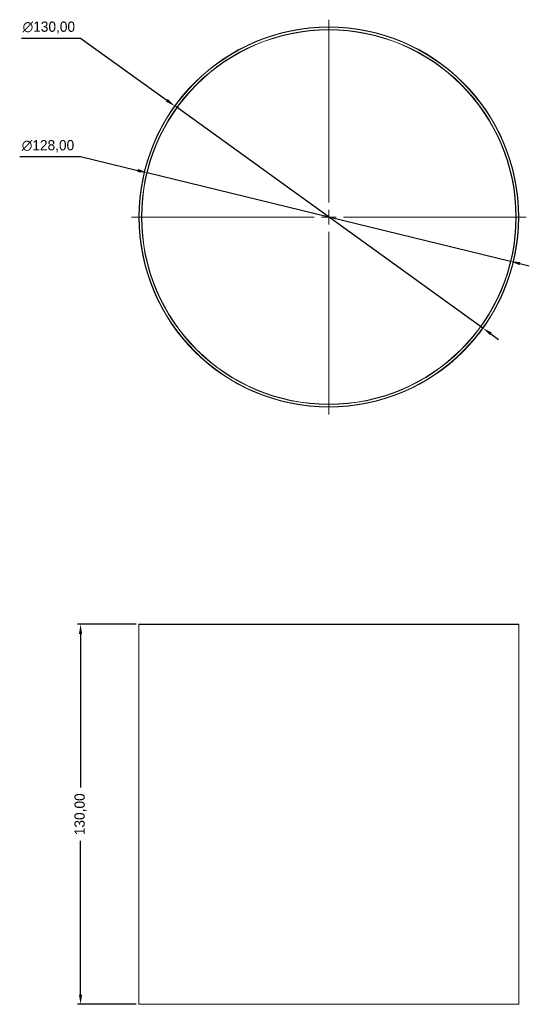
# Model space of a CAD drawing. Header units: millimetres. Extents: x 164 to 338, y 444 to 781.
import ezdxf

# ---------------------------------------------------------------- set-up
doc = ezdxf.new("R2010")
doc.units = ezdxf.units.MM
doc.header["$PDSIZE"] = -1
doc.dimstyles.new('ISO-25', dxfattribs={"dimtxt": 2.5, "dimasz": 2.5, "dimexe": 1.25, "dimexo": 0.625, "dimtad": 1, "dimtxsty": 'Standard', "dimcen": 2.5, "dimadec": 0, "dimazin": 0, "dimtfac": 1, "dimtmove": 0, "dimatfit": 3, "dimfxl": 1, "dimarcsym": 0})

# ---------------------------------------------------------------- blocks, each defined once
blk = doc.blocks.new('SW_CENTERMARKSYMBOL_0')
at = {"color": 0, "linetype": 'Continuous', "lineweight": 0}
for p, q in [((0, 5), (0, 67.5)), ((-5, 0), (-67.5, 0)), ((0, 0), (-2.5, 0)), ((0, 0), (0, 2.5)), ((0, 0), (0, -2.5)), ((0, 0), (2.5, 0)), ((5, 0), (67.5, 0)), ((0, -5), (0, -67.5))]:
    blk.add_line(p, q, dxfattribs=at)
blk = doc.blocks.new('*D2')
at = {"color": 0, "lineweight": -2, "transparency": 16777216}
for p, q in [((164.46, 774.78), (184.65, 774.78)), ((184.65, 774.78), (214.19, 753.49)), ((322.35, 675.57), (216.87, 751.56)), ((325.03, 673.64), (327.71, 671.71))]:
    blk.add_line(p, q, dxfattribs=at)
at = {"color": 0, "transparency": 16777216}
for points in [[(214.52, 753.94), (213.87, 753.05), (216.87, 751.56)], [(325.35, 674.08), (324.71, 673.19), (322.35, 675.57)]]:
    blk.add_solid(points, dxfattribs=at)
at = {"layer": 'Defpoints', "color": 0, "transparency": 16777216}
for p in [(216.87, 751.56), (322.35, 675.57)]:
    blk.add_point(p, dxfattribs=at)
at = {"color": 0, "transparency": 16777216, "insert": (173.79, 778.35), "char_height": 3.5, "attachment_point": 5}
blk.add_mtext('∅130,00', dxfattribs=at)
blk = doc.blocks.new('*D3')
at = {"color": 0, "lineweight": -2, "transparency": 16777216}
for p, q in [((163.87, 734.26), (184.65, 734.26)), ((184.65, 734.26), (204.22, 729.49)), ((331.79, 698.42), (207.43, 728.71)), ((335, 697.64), (338.21, 696.86))]:
    blk.add_line(p, q, dxfattribs=at)
at = {"color": 0, "transparency": 16777216}
for points in [[(204.35, 730.02), (204.09, 728.96), (207.43, 728.71)], [(335.13, 698.17), (334.87, 697.11), (331.79, 698.42)]]:
    blk.add_solid(points, dxfattribs=at)
at = {"layer": 'Defpoints', "color": 0, "transparency": 16777216}
for p in [(207.43, 728.71), (331.79, 698.42)]:
    blk.add_point(p, dxfattribs=at)
at = {"color": 0, "transparency": 16777216, "insert": (173.5, 737.82), "char_height": 3.5, "attachment_point": 5}
blk.add_mtext('∅128,00', dxfattribs=at)
blk = doc.blocks.new('*D4')
at = {"color": 0, "lineweight": -2, "transparency": 16777216}
for p, q in [((203.71, 574.32), (183.65, 574.32)), ((184.65, 571.02), (184.65, 518.43)), ((184.65, 447.62), (184.65, 500.21)), ((203.71, 444.32), (183.65, 444.32))]:
    blk.add_line(p, q, dxfattribs=at)
at = {"color": 0, "transparency": 16777216}
for points in [[(184.1, 571.02), (185.2, 571.02), (184.65, 574.32)], [(184.1, 447.62), (185.2, 447.62), (184.65, 444.32)]]:
    blk.add_solid(points, dxfattribs=at)
at = {"layer": 'Defpoints', "color": 0, "transparency": 16777216}
for p in [(204.71, 574.32), (184.65, 444.32), (204.71, 444.32)]:
    blk.add_point(p, dxfattribs=at)
at = {"color": 0, "transparency": 16777216, "insert": (184.65, 509.32), "char_height": 3.5, "attachment_point": 5, "rotation": 90}
blk.add_mtext('130,00', dxfattribs=at)

msp = doc.modelspace()

# ---------------------------------------------------------------- linework, layer by layer
at = {"color": 7, "linetype": 'Continuous', "lineweight": 15}
for p, q in [((204.611, 574.222), (204.611, 444.422)), ((204.711, 574.322), (269.611, 574.322)), ((269.611, 574.322), (334.511, 574.322)), ((334.611, 444.422), (334.611, 574.222)), ((269.611, 444.322), (204.711, 444.322)), ((334.511, 444.322), (269.611, 444.322))]:
    msp.add_line(p, q, dxfattribs=at)
at = {"color": 8, "linetype": 'Continuous', "lineweight": 15}
for p, q in [((269.611, 574.222), (204.611, 574.222)), ((334.611, 574.222), (269.611, 574.222)), ((204.611, 444.422), (269.611, 444.422)), ((269.611, 444.422), (334.611, 444.422))]:
    msp.add_line(p, q, dxfattribs=at)
at = {"color": 7, "linetype": 'Continuous', "lineweight": 15}
for radius in [65, 64.9, 64.1, 64]:
    msp.add_circle((269.611, 713.565), radius, dxfattribs=at)
for centre, start, end in [((204.711, 574.222), 90, 180), ((334.511, 574.222), 0, 90), ((204.711, 444.422), 180, 270), ((334.511, 444.422), 270, 0)]:
    msp.add_arc(centre, 0.1, start, end, dxfattribs=at)

# ---------------------------------------------------------------- block references
at = {"color": 7, "linetype": 'Continuous', "lineweight": 0}
msp.add_blockref('SW_CENTERMARKSYMBOL_0', (269.611, 713.565), dxfattribs=at)

# ---------------------------------------------------------------- dimensions: what is measured, and where the dimension line sits
for p1, p2, picture, middle in [((322.349, 675.568), (216.874, 751.562), '*D2', (173.789, 774.782)), ((331.794, 698.421), (207.429, 728.708), '*D3', (184.647, 734.257))]:
    dim = msp.add_diameter_dim_2p(p1=p1, p2=p2, dimstyle='ISO-25', override={"dimtxt": 3.5, "dimasz": 3.302, "dimexe": 1, "dimexo": 1, "dimgap": 1.524, "dimtih": 1, "dimtoh": 1, "dimzin": 0, "dimadec": 2, "dimtzin": 0})
    dim.commit()
    dim.dimension.update_dxf_attribs({"geometry": picture, "text_midpoint": middle, "dimtype": 163})
dim = msp.add_linear_dim(base=(184.647, 444.322), p1=(204.711, 574.322), p2=(204.711, 444.322), angle=90, dimstyle='ISO-25', override={"dimtxt": 3.5, "dimasz": 3.302, "dimexe": 1, "dimexo": 1, "dimgap": 1.524, "dimtih": 1, "dimtoh": 1, "dimzin": 0, "dimadec": 2, "dimtzin": 0})
dim.commit()
dim.dimension.update_dxf_attribs({"geometry": '*D4', "text_midpoint": (184.647, 509.322), "text_rotation": 90})

doc.saveas('drawing.dxf')
